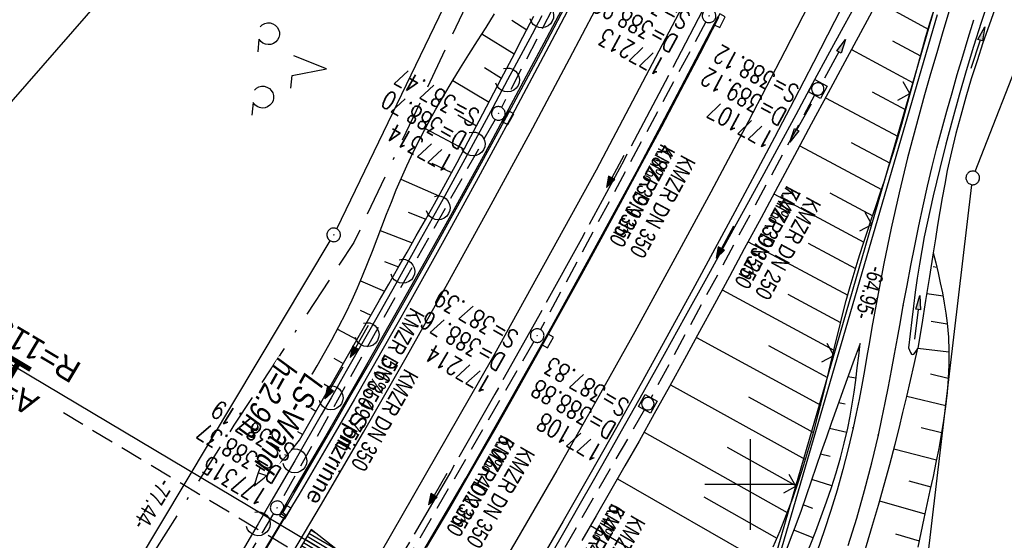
# Model space of a CAD drawing. Extents: x 508656 to 509297, y 448622 to 449584.
# Tile 23 of 51: x 508920 to 509028, y 448994 to 449051. Entities that reach past the tile are written whole.
import ezdxf
from ezdxf.enums import TextEntityAlignment as Align

# ---------------------------------------------------------------- set-up
doc = ezdxf.new("R2010")
doc.units = 0
doc.header["$LTSCALE"] = 10
doc.header["$MEASUREMENT"] = 0
for name, pattern in [('ACAD_ISO16W100', [73, 15, -6.5, 15, -6.5, 15, -7, 1, -7]), ('ACHSE', [5.5, 4, -0.5, 0.5, -0.5]), ('AUSGEZOGEN', [0]), ('LT00', [0]), ('LT11', [0.3, 0.2, -0.1]), ('LT17', [0.15, 0.1, -0.05]), ('STRICHLINIE2', [0.375, 0.25, -0.125])]:
    doc.linetypes.add(name, pattern=pattern)
doc.layers.get('0').update_dxf_attribs({"linetype": 'LT00'})
for name, color, linetype in [('--EK_FBR', 250, 'LT00'), ('--EK_Halt-Pfeil', 4, 'LT00'), ('--EK_Haltung', 7, 'STRICHLINIE2'), ('--EK_Haltung-Text', 140, 'LT00'), ('--EK_Schacht-Text', 5, 'LT00'), ('--EK_ST-93-1', 30, 'LT17'), ('--EL_DFK_AB_L', 21, 'LT00'), ('--EL_DFK_AB_P', 7, 'LT00'), ('--EL_Halt-Pfeil', 4, 'LT00'), ('--EL_Haltung', 182, 'STRICHLINIE2'), ('--EL_Haltung-Text', 182, 'LT00'), ('-AX-093', 35, 'ACHSE'), ('-EL-93-1', 250, 'LT00'), ('ABSTAND', 8, 'LT00'), ('BAB-KABEL', 220, 'ACAD_ISO16W100'), ('DFK_AB_L', 21, 'LT00'), ('DFK_AB_P', 7, 'LT00'), ('DFK_GZPKT', 250, 'LT00'), ('DFK_KATASTER', 250, 'LT00'), ('DFK_NUTZUNG', 250, 'LT00'), ('LS-WAND_TEXT', 11, 'Continuous'), ('PFEIL', 140, 'AUSGEZOGEN'), ('RINNE_TEXT', 11, 'Continuous'), ('V124_AFBR_BAB', 250, 'LT00'), ('V124_BOESCH', 250, 'LT00'), ('V124_BOSCHUNG', 250, 'LT00'), ('V124_FELDWEG', 250, 'LT11'), ('V124_GRABEN', 250, 'LT00'), ('V124_H_BORD', 8, 'LT00'), ('V124_KA_MULD', 182, 'LT00'), ('V124_KA_PRUF', 182, 'LT00'), ('V124_LAERM', 11, 'LT00'), ('V124_LD_MARK', 250, 'LT00'), ('V124_RASTER', 250, 'LT00'), ('V124_RINNE', 182, 'LT00'), ('V124_SINKK', 182, 'LT00'), ('V124_ZAUN', 40, 'LT00')]:
    doc.layers.add(name, color=color, linetype=linetype)
doc.styles.add('Arial', font='ARIAL.TTF')
doc.styles.add('Beschrift', font='ARIAL.TTF')
doc.styles.add('Haltungsbeschriftung', font='ARIAL.TTF', dxfattribs={"width": 0.75})
doc.styles.add('schachtbeschriftung', font='romans.shx', dxfattribs={"width": 0.75, "height": 2})
doc.styles.get("Standard").update_dxf_attribs({"font": 'ARIAL.TTF'})

# ---------------------------------------------------------------- blocks, each defined once
blk = doc.blocks.new('SYMB7010')
at = {"color": 0, "linetype": 'ByBlock'}
for points in [[(-0.031408, 0.499213), (-0.093728, 0.49134), (-0.15457, 0.475719), (-0.212975, 0.452595), (-0.268021, 0.422333), (-0.31884, 0.385411), (-0.36463, 0.342411), (-0.40467, 0.29401), (-0.438329, 0.240973), (-0.465074, 0.184136), (-0.484486, 0.124395), (-0.496256, 0.062692), (-0.5002, 0)], [(-0.5002, 0), (-0.496256, -0.062692), (-0.484486, -0.124395), (-0.465075, -0.184136), (-0.438329, -0.240973), (-0.404671, -0.29401), (-0.36463, -0.342411), (-0.31884, -0.385411), (-0.268021, -0.422333), (-0.212975, -0.452595), (-0.154571, -0.475719), (-0.093728, -0.49134), (-0.031408, -0.499213), (0.031408, -0.499213)], [(0.5002, 0), (0.496256, 0.062692), (0.484485, 0.124395), (0.465074, 0.184136), (0.438329, 0.240973), (0.40467, 0.29401), (0.36463, 0.342411), (0.31884, 0.385411), (0.268021, 0.422333), (0.212975, 0.452595), (0.15457, 0.475719), (0.093728, 0.49134), (0.031408, 0.499213), (-0.031408, 0.499213)], [(0.031408, -0.499213), (0.093728, -0.491341), (0.15457, -0.475719), (0.212975, -0.452595), (0.268021, -0.422333), (0.31884, -0.385411), (0.36463, -0.342411), (0.404671, -0.294011), (0.438329, -0.240974), (0.465075, -0.184136), (0.484486, -0.124395), (0.496256, -0.062692), (0.500201, 0)]]:
    blk.add_lwpolyline(points, dxfattribs=at)
blk = doc.blocks.new('SYMB7201')
at = {"color": 0, "linetype": 'ByBlock'}
for p, q in [((0, 0.385), (-0.11, 0.015)), ((-0.255, -0.385), (-0.115, -0.385)), ((0.445, -0.385), (0.585, -0.385))]:
    blk.add_line(p, q, dxfattribs=at)
for points in [[(0.25, 0.015), (0.11, 0.015), (0, 0.385)], [(-0.393816, -0.383308), (-0.416239, -0.362945), (-0.432849, -0.337617), (-0.442589, -0.308936), (-0.444836, -0.27873), (-0.439449, -0.248923), (-0.426769, -0.221415), (-0.407606, -0.197958), (-0.38318, -0.180047), (-0.355047, -0.168823), (-0.325, -0.165), (-0.294953, -0.168823), (-0.26682, -0.180047), (-0.242394, -0.197959), (-0.223231, -0.221415), (-0.210551, -0.248923), (-0.205164, -0.27873), (-0.207411, -0.308936), (-0.21715, -0.337617), (-0.233761, -0.362945), (-0.256184, -0.383308)], [(0.306185, -0.383308), (0.283761, -0.362945), (0.267151, -0.337617), (0.257411, -0.308936), (0.255164, -0.27873), (0.260552, -0.248923), (0.273231, -0.221415), (0.292394, -0.197958), (0.31682, -0.180047), (0.344953, -0.168823), (0.375, -0.165), (0.405047, -0.168823), (0.43318, -0.180047), (0.457606, -0.197959), (0.476769, -0.221415), (0.489449, -0.248923), (0.494836, -0.27873), (0.492589, -0.308936), (0.48285, -0.337617), (0.466239, -0.362945), (0.443816, -0.383308)]]:
    blk.add_lwpolyline(points, dxfattribs=at)
blk = doc.blocks.new('SYMB0003')
at = {"color": 0, "linetype": 'ByBlock'}
for p, q in [((-0.015712, 0), (0.010166, 0.012015)), ((0, -0.021257), (-0.015712, 0)), ((0.010166, 0.012015), (0, -0.021257))]:
    blk.add_line(p, q, dxfattribs=at)
for points in [[(-0.031395, 0.499013), (-0.093691, 0.491144), (-0.154509, 0.475528), (-0.21289, 0.452414), (-0.267913, 0.422164), (-0.318712, 0.385257), (-0.364484, 0.342274), (-0.404509, 0.293893), (-0.438154, 0.240877), (-0.464888, 0.184062), (-0.484292, 0.124345), (-0.496058, 0.062667), (-0.5, 0)], [(-0.5, 0), (-0.496058, -0.062667), (-0.484292, -0.124345), (-0.464888, -0.184062), (-0.438154, -0.240877), (-0.404509, -0.293893), (-0.364485, -0.342274), (-0.318712, -0.385257), (-0.267914, -0.422164), (-0.21289, -0.452414), (-0.154509, -0.475529), (-0.093691, -0.491144), (-0.031395, -0.499014), (0.031395, -0.499014)], [(0.5, 0), (0.496057, 0.062667), (0.484292, 0.124345), (0.464888, 0.184062), (0.438153, 0.240877), (0.404509, 0.293893), (0.364484, 0.342274), (0.318712, 0.385257), (0.267913, 0.422164), (0.21289, 0.452414), (0.154509, 0.475528), (0.093691, 0.491144), (0.031395, 0.499013), (-0.031395, 0.499013)], [(0.031395, -0.499014), (0.093691, -0.491144), (0.154509, -0.475529), (0.21289, -0.452414), (0.267914, -0.422164), (0.318712, -0.385257), (0.364485, -0.342274), (0.404509, -0.293893), (0.438154, -0.240877), (0.464889, -0.184062), (0.484292, -0.124345), (0.496058, -0.062667), (0.5, 0)]]:
    blk.add_lwpolyline(points, dxfattribs=at)
blk = doc.blocks.new('SYMB18')
at = {"color": 0, "linetype": 'ByBlock'}
for p, q in [((1, 0.13), (0, 0)), ((0.923077, 0.12), (1, 0.12)), ((0.000669, 0), (1, 0)), ((0.307692, 0.04), (1, 0.04)), ((0.615385, 0.08), (1, 0.08)), ((0.307692, -0.04), (1, -0.04)), ((0.615385, -0.08), (1, -0.08)), ((0.923077, -0.12), (1, -0.12))]:
    blk.add_line(p, q, dxfattribs=at)
at = {"color": 0, "linetype": 'ByBlock', "flags": 128}
blk.add_lwpolyline([(0, 0), (1, -0.13), (1, 0.13)], dxfattribs=at)
blk = doc.blocks.new('Pfreil3')
at = {"layer": 'PFEIL'}
blk.add_hatch(color=256, dxfattribs=at).paths.add_polyline_path([(-1.55, 0.27), (-1.55, -0.27), (0, 0)])
for p, q in [((-1.55, 0), (-4.83, 0)), ((-1.55, -0.27), (-1.55, 0.27)), ((-1.55, 0.27), (0, 0)), ((0, 0), (-1.55, -0.27))]:
    blk.add_line(p, q, dxfattribs=at)
blk = doc.blocks.new('SYMB0011')
at = {"color": 0, "linetype": 'ByBlock'}
for p, q in [((0.5, 0), (-0.5, 0)), ((0, 0.5), (0, -0.5))]:
    blk.add_line(p, q, dxfattribs=at)
blk = doc.blocks.new('SYMB0024')
at = {"color": 0, "linetype": 'ByBlock'}
for p, q in [((-0.5, 0.5), (0, 0)), ((0, 0), (0.5, 0.5))]:
    blk.add_line(p, q, dxfattribs=at)
blk = doc.blocks.new('SYMB7122')
at = {"color": 0, "linetype": 'ByBlock'}
for points in [[(-0.109975, -0.002365), (-0.106745, 0.026562), (-0.096041, 0.053629), (-0.078613, 0.076941), (-0.055681, 0.094866), (-0.028851, 0.106149), (0, 0.11)], [(0, 0.11), (0.028851, 0.106149), (0.055681, 0.094866), (0.078613, 0.076941), (0.096041, 0.053629), (0.106745, 0.026562), (0.109975, -0.002365)], [(-0.075234, -0.080249), (-0.093647, -0.057708), (-0.105504, -0.031126), (-0.109975, -0.002365)], [(0.109975, -0.002365), (0.105504, -0.031126), (0.093647, -0.057708), (0.075234, -0.080249)]]:
    blk.add_lwpolyline(points, dxfattribs=at)
blk = doc.blocks.new('SYMB0652')
at = {"color": 0, "linetype": 'ByBlock'}
blk.add_lwpolyline([(-0.15, -0.075), (0.15, -0.075), (0.15, 0.075), (-0.15, 0.075), (-0.15, -0.075)], dxfattribs=at)
blk = doc.blocks.new('SYMB1210')
at = {"color": 0, "linetype": 'ByBlock'}
blk.add_line((0.018815, -0.179014), (0.055623, -0.17119), dxfattribs=at)
for points in [[(-0.2, -0.2), (-0.2, 0.2), (0.2, 0.2), (0.2, -0.2), (-0.2, -0.2)], [(0.018815, 0.179014), (-0.018815, 0.179014), (-0.055623, 0.17119), (-0.09, 0.155885), (-0.120444, 0.133766), (-0.145623, 0.105801), (-0.164438, 0.073213), (-0.176067, 0.037424), (-0.18, 0)], [(-0.18, 0), (-0.176067, -0.037424), (-0.164438, -0.073213), (-0.145623, -0.105801), (-0.120444, -0.133766), (-0.09, -0.155885), (-0.055623, -0.17119), (-0.018815, -0.179014), (0.018815, -0.179014)], [(0.18, 0), (0.176067, 0.037424), (0.164438, 0.073213), (0.145623, 0.105801), (0.120444, 0.133766), (0.09, 0.155885), (0.055623, 0.17119), (0.018815, 0.179014)], [(0.055623, -0.17119), (0.09, -0.155885), (0.120444, -0.133766), (0.145623, -0.105801), (0.164438, -0.073213), (0.176067, -0.037424), (0.18, 0)]]:
    blk.add_lwpolyline(points, dxfattribs=at)
blk = doc.blocks.new('SYMB0070')
at = {"color": 0, "linetype": 'ByBlock'}
for p, q in [((-0.5, 0), (0.2, 0)), ((0.5, 0), (0.2, 0.1)), ((0.2, 0.1), (0.2, 0)), ((0.468, 0), (0.21, 0.086)), ((0.21, 0.086), (0.21, -0.086)), ((0.21, -0.086), (0.468, 0)), ((0.22, -0.072), (0.437, 0)), ((0.23, -0.058), (0.405, 0)), ((0.24, -0.045), (0.374, 0)), ((0.342, 0), (0.25, 0.031)), ((0.25, 0.031), (0.25, -0.031)), ((0.25, -0.031), (0.342, 0)), ((0.26, -0.017), (0.31, 0)), ((0.27, -0.003), (0.279, 0))]:
    blk.add_line(p, q, dxfattribs=at)
for points in [[(0.2, 0), (0.2, -0.1), (0.5, 0)], [(0.437, 0), (0.22, 0.072), (0.22, -0.072)], [(0.405, 0), (0.23, 0.058), (0.23, -0.058)], [(0.374, 0), (0.24, 0.045), (0.24, -0.045)], [(0.31, 0), (0.26, 0.017), (0.26, -0.017)], [(0.279, 0), (0.27, 0.003), (0.27, -0.003)]]:
    blk.add_lwpolyline(points, dxfattribs=at)

msp = doc.modelspace()

# ---------------------------------------------------------------- linework, layer by layer
at = {"layer": '--EK_FBR'}
msp.add_line((508936.27, 448975.51), (508948.95, 448996.57), dxfattribs=at)
at = {"layer": '--EK_FBR', "color": 2}
for points in [[(509044.76, 449168.12), (509035.9, 449145.98), (509026.14, 449123.17), (509015.94, 449100.42), (509005.27, 449078), (508994.3, 449055.98), (508983.02, 449034.57), (508971.63, 449013.92), (508959.24, 448992.34), (508945.63, 448969.85), (508939.75, 448960.36), (508930.02, 448945.17), (508916.99, 448925.41), (508903.17, 448905.1)], [(508964.37, 448993.05), (508966.92, 448997.4), (508969.44, 449001.77), (508971.88, 449006.02), (508974.3, 449010.29), (508976.7, 449014.56), (508979.08, 449018.84), (508981.45, 449023.14), (508983.8, 449027.44), (508985.96, 449031.42), (508988.11, 449035.4), (508990.24, 449039.39), (508992.36, 449043.39), (508994.46, 449047.4), (508996.54, 449051.42)]]:
    msp.add_lwpolyline(points, dxfattribs=at)
at = {"layer": '--EK_FBR'}
for points in [[(509011.54, 449055.44), (509009.25, 449050.92), (509006.94, 449046.42), (509004.8, 449042.3), (509002.65, 449038.19), (509000.47, 449034.09), (508998.29, 449030), (508996.09, 449025.92), (508993.87, 449021.84), (508991.02, 449016.64), (508988.15, 449011.45), (508985.26, 449006.28), (508982.35, 449001.11), (508979.41, 448995.96), (508976.34, 448990.64)], [(508981.17, 449054.56), (508977.51, 449047.59), (508973.8, 449040.64), (508970.07, 449033.74), (508966.29, 449026.85), (508962.47, 449020), (508959.47, 449014.69), (508956.45, 449009.4), (508953.4, 449004.13), (508950.32, 448998.87), (508949.63, 448997.72), (508948.95, 448996.57)], [(509021.85, 449052.11), (509021.17, 449049.8), (509020.49, 449047.5), (509019.82, 449045.19), (509019.16, 449042.88), (509018.52, 449040.57), (509017.89, 449038.25), (509017.29, 449035.93), (509016.35, 449032.08), (509015.47, 449028.21), (509014.67, 449024.32), (509013.93, 449020.43), (509013.64, 449018.84), (509013.37, 449017.26), (509013.09, 449015.68), (509012.82, 449014.1), (509012.54, 449012.52), (509012.25, 449010.94), (509011.95, 449009.36), (509011.63, 449007.79), (509011.29, 449006.22), (509010.75, 449003.93), (509010.17, 449001.65), (509009.53, 448999.38), (509008.85, 448997.13), (509008.12, 448994.89), (509007.36, 448992.65)], [(509010.75, 448993.29), (509011.69, 448996.3), (509012.56, 448999.33), (509013.35, 449002.38), (509014.08, 449005.44), (509014.47, 449007.21), (509014.84, 449008.99), (509015.19, 449010.77), (509015.53, 449012.55), (509015.86, 449014.33), (509016.18, 449016.11), (509016.5, 449017.9), (509016.82, 449019.68), (509017.23, 449021.88), (509017.64, 449024.08), (509018.07, 449026.27), (509018.52, 449028.46), (509018.99, 449030.65), (509019.48, 449032.83), (509020, 449035), (509020.51, 449037.03), (509021.05, 449039.06), (509021.6, 449041.08), (509022.18, 449043.09), (509022.76, 449045.1), (509023.36, 449047.11), (509023.96, 449049.12), (509024.57, 449051.13)]]:
    msp.add_lwpolyline(points, dxfattribs=at)
at = {"layer": '--EK_Haltung'}
for p, q in [((508990.3, 449075.65), (508972.62, 449041.49)), ((508995.1, 449050.9), (508976.91, 449017.04)), ((509007.06, 449042.84), (508989.07, 449009.54)), ((508976.18, 449015.73), (508956.75, 448982.23)), ((508988.34, 449008.23), (508968.9, 448974.57)), ((508947.55, 448996.79), (508933.84, 448974.25))]:
    msp.add_line(p, q, dxfattribs=at)
at = {"layer": '--EK_ST-93-1', "ltscale": 2.5}
msp.add_line((508958.73, 448987.3), (508924.42, 449007.88), dxfattribs=at)
at = {"layer": '--EL_DFK_AB_L'}
for p, q in [((508954.49, 449028.13), (508985.78, 449092.92)), ((509002.81, 448990.79), (509020.57, 449051.7))]:
    msp.add_line(p, q, dxfattribs=at)
at = {"layer": '--EL_Haltung'}
for p, q in [((508990.3, 449075.65), (508972.62, 449041.49)), ((508995.1, 449050.9), (508976.91, 449017.04)), ((509007.06, 449042.84), (508989.07, 449009.54)), ((508976.18, 449015.73), (508956.75, 448982.23)), ((508988.34, 449008.23), (508968.9, 448974.57)), ((508947.55, 448996.79), (508933.84, 448974.25))]:
    msp.add_line(p, q, dxfattribs=at)
at = {"layer": '-AX-093', "ltscale": 0.2}
msp.add_lwpolyline([(508995.16, 449052.98), (508990.64, 449044.29), (508986.06, 449035.65), (508981.41, 449027.04), (508976.69, 449018.47), (508971.89, 449009.93), (508967.03, 449001.44), (508962.1, 448992.99), (508959.63, 448988.82), (508954.6, 448980.43), (508949.5, 448972.08), (508944.34, 448963.76), (508939.11, 448955.49), (508933.83, 448947.25), (508928.5, 448939.04), (508923.11, 448930.87), (508917.68, 448922.74)], dxfattribs=at)
at = {"layer": '-EL-93-1'}
msp.add_line((508955.33, 448991.37), (508908.06, 449019.48), dxfattribs=at)
at = {"layer": 'BAB-KABEL', "ltscale": 0.03, "flags": 128}
msp.add_lwpolyline([(509108.57, 449550.72), (509108.56, 449549.91), (509107.92, 449539.68), (509107.54, 449523.74), (509106.02, 449504.51), (509103.03, 449469.79), (509099.69, 449441.65), (509096.19, 449417.97), (509091.43, 449386.81), (509087.45, 449364.56), (509073.8, 449340.61), (509065.65, 449326.08), (509057.69, 449300.15), (509049.55, 449273.99), (509041.41, 449242.62), (509046.43, 449233.11), (509037.95, 449223.26), (509025.31, 449191.33), (509014.57, 449162.42), (509007.47, 449145.09), (509000.03, 449125.03), (508990.33, 449099.73), (508968.68, 449052.62), (508956.38, 449026.63), (508943.19, 449006.54), (508939.16, 449000.14), (508916.25, 448963.75), (508910.66, 448958.26), (508886.53, 448934.14), (508866.42, 448912.56), (508852.81, 448898.73), (508848.23, 448890.1), (508832.93, 448862.84), (508820.42, 448838.04), (508819.4, 448835.45), (508822.64, 448825.3), (508822.42, 448824.29), (508817.73, 448816.93), (508806.46, 448816.82), (508794.74, 448812.14), (508785, 448797.19), (508766.93, 448769.7), (508761.41, 448761.66), (508751.07, 448746.06), (508734.06, 448723.74), (508723.72, 448711.34), (508722.68, 448710.04)], dxfattribs=at)
at = {"layer": 'DFK_AB_L'}
for p, q in [((508954.49, 449028.13), (508985.78, 449092.92)), ((509002.81, 448990.79), (509020.57, 449051.7)), ((508914.76, 448961.66), (508953.78, 449026.82))]:
    msp.add_line(p, q, dxfattribs=at)
at = {"layer": 'DFK_KATASTER'}
for p, q in [((509024.73, 449034.43), (509036.46, 449064.54)), ((508903.31, 449024.41), (508934.38, 449060.1)), ((509018.7, 448985), (509024.37, 449032.98))]:
    msp.add_line(p, q, dxfattribs=at)
at = {"layer": 'V124_AFBR_BAB'}
msp.add_line((508936.27, 448975.51), (508948.95, 448996.57), dxfattribs=at)
at = {"layer": 'V124_AFBR_BAB', "color": 0}
for points in [[(509044.76, 449168.12), (509035.9, 449145.98), (509026.14, 449123.17), (509015.94, 449100.42), (509005.27, 449078), (508994.3, 449055.98), (508983.02, 449034.57), (508971.63, 449013.92), (508959.24, 448992.34), (508945.63, 448969.85), (508939.75, 448960.36), (508930.02, 448945.17), (508916.99, 448925.41), (508903.17, 448905.1)], [(508964.37, 448993.05), (508966.92, 448997.4), (508969.44, 449001.77), (508971.88, 449006.02), (508974.3, 449010.29), (508976.7, 449014.56), (508979.08, 449018.84), (508981.45, 449023.14), (508983.8, 449027.44), (508985.96, 449031.42), (508988.11, 449035.4), (508990.24, 449039.39), (508992.36, 449043.39), (508994.46, 449047.4), (508996.54, 449051.42)]]:
    msp.add_lwpolyline(points, dxfattribs=at)
at = {"layer": 'V124_AFBR_BAB'}
for points in [[(509011.54, 449055.44), (509009.25, 449050.92), (509006.94, 449046.42), (509004.8, 449042.3), (509002.65, 449038.19), (509000.47, 449034.09), (508998.29, 449030), (508996.09, 449025.92), (508993.87, 449021.84), (508991.02, 449016.64), (508988.15, 449011.45), (508985.26, 449006.28), (508982.35, 449001.11), (508979.41, 448995.96), (508976.34, 448990.64)], [(508981.17, 449054.56), (508977.51, 449047.59), (508973.8, 449040.64), (508970.07, 449033.74), (508966.29, 449026.85), (508962.47, 449020), (508959.47, 449014.69), (508956.45, 449009.4), (508953.4, 449004.13), (508950.32, 448998.87), (508949.63, 448997.72), (508948.95, 448996.57)], [(509021.85, 449052.11), (509021.17, 449049.8), (509020.49, 449047.5), (509019.82, 449045.19), (509019.16, 449042.88), (509018.52, 449040.57), (509017.89, 449038.25), (509017.29, 449035.93), (509016.35, 449032.08), (509015.47, 449028.21), (509014.67, 449024.32), (509013.93, 449020.43), (509013.64, 449018.84), (509013.37, 449017.26), (509013.09, 449015.68), (509012.82, 449014.1), (509012.54, 449012.52), (509012.25, 449010.94), (509011.95, 449009.36), (509011.63, 449007.79), (509011.29, 449006.22), (509010.75, 449003.93), (509010.17, 449001.65), (509009.53, 448999.38), (509008.85, 448997.13), (509008.12, 448994.89), (509007.36, 448992.65)], [(509010.75, 448993.29), (509011.69, 448996.3), (509012.56, 448999.33), (509013.35, 449002.38), (509014.08, 449005.44), (509014.47, 449007.21), (509014.84, 449008.99), (509015.19, 449010.77), (509015.53, 449012.55), (509015.86, 449014.33), (509016.18, 449016.11), (509016.5, 449017.9), (509016.82, 449019.68), (509017.23, 449021.88), (509017.64, 449024.08), (509018.07, 449026.27), (509018.52, 449028.46), (509018.99, 449030.65), (509019.48, 449032.83), (509020, 449035), (509020.51, 449037.03), (509021.05, 449039.06), (509021.6, 449041.08), (509022.18, 449043.09), (509022.76, 449045.1), (509023.36, 449047.11), (509023.96, 449049.12), (509024.57, 449051.13)]]:
    msp.add_lwpolyline(points, dxfattribs=at)
at = {"layer": 'V124_BOESCH'}
for points in [[(509002.5, 448993.15), (509003.26, 448994.91), (509003.97, 448996.69), (509004.65, 448998.49), (509005.28, 449000.31), (509005.88, 449002.14), (509006.44, 449003.99), (509006.97, 449005.84), (509007.47, 449007.7), (509007.87, 449009.27), (509008.25, 449010.84), (509008.63, 449012.41), (509009, 449013.98), (509009.37, 449015.55), (509009.75, 449017.11), (509010.14, 449018.68), (509010.55, 449020.23), (509010.98, 449021.79), (509011.41, 449023.26), (509011.86, 449024.73), (509012.33, 449026.2), (509012.81, 449027.66), (509013.3, 449029.12), (509013.79, 449030.58), (509014.29, 449032.04), (509014.77, 449033.51), (509015.24, 449034.97), (509015.71, 449036.44), (509016.18, 449038.04), (509016.64, 449039.64), (509017.09, 449041.25), (509017.53, 449042.85), (509017.97, 449044.46), (509018.41, 449046.07), (509018.86, 449047.68), (509019.31, 449049.28), (509019.79, 449050.87), (509020.28, 449052.46)], [(508945.42, 448999.85), (508945.93, 449001.44), (508946.54, 449003.01), (508947.22, 449004.54), (508947.99, 449006.03), (508948.88, 449007.43), (508949.76, 449008.82), (508950.63, 449010.23), (508951.49, 449011.63), (508952.34, 449013.05), (508953.16, 449014.48), (508953.96, 449015.91), (508954.74, 449017.36), (508955.48, 449018.83), (508956.19, 449020.31), (508956.78, 449021.63), (508957.34, 449022.97), (508957.89, 449024.31), (508958.42, 449025.66), (508958.94, 449027.01), (508959.46, 449028.37), (508959.98, 449029.72), (508960.51, 449031.07), (508961.05, 449032.41), (508961.61, 449033.75), (508962.19, 449035.07), (508962.94, 449036.65), (508963.73, 449038.22), (508964.55, 449039.76), (508965.4, 449041.29), (508966.28, 449042.81), (508967.18, 449044.32), (508968.1, 449045.82), (508969.03, 449047.31), (508969.97, 449048.8), (508970.92, 449050.29), (508971.86, 449051.78)], [(508945.42, 448999.85), (508946.52, 449000.74), (508947.58, 449001.7), (508948.58, 449002.71), (508949.53, 449003.77), (508950.41, 449004.89), (508952.16, 449007.97), (508953.91, 449011.05), (508955.67, 449014.13), (508957.43, 449017.21), (508959.2, 449020.28), (508960.21, 449022.05), (508961.22, 449023.81), (508962.24, 449025.57), (508963.25, 449027.34), (508964.25, 449029.11), (508965.24, 449030.88), (508966.49, 449033.16), (508967.73, 449035.44), (508968.96, 449037.72), (508970.17, 449040.02), (508971.38, 449042.31), (508972.58, 449044.61), (508973.78, 449046.91), (508974.98, 449049.21), (508976.19, 449051.51)], [(509020.11, 449025.5), (509020.38, 449024.39), (509020.64, 449023.28), (509020.89, 449022.18), (509021.13, 449021.07), (509021.33, 449019.96), (509021.51, 449018.85), (509021.66, 449017.74), (509021.79, 449016.22), (509021.84, 449014.69), (509021.83, 449013.17), (509021.76, 449011.64), (509021.64, 449010.11), (509021.47, 449008.58), (509021.25, 449007.04), (509021, 449005.5), (509020.72, 449003.97), (509020.41, 449002.42), (509020.09, 449000.88), (509019.75, 448999.34), (509019.41, 448997.79), (509019.07, 448996.24), (509018.74, 448994.68), (509018.41, 448993.09)], [(509012.07, 449015.49), (509011.43, 449013.76), (509010.79, 449012.03), (509010.16, 449010.29), (509009.54, 449008.55), (509008.92, 449006.81), (509008.36, 449005.2), (509007.8, 449003.59), (509007.25, 449001.97), (509006.7, 449000.36), (509006.14, 448998.75), (509005.57, 448997.14), (509004.99, 448995.54), (509004.39, 448993.94), (509003.77, 448992.35)], [(509004.61, 448988.53), (509005.27, 448990.11), (509005.92, 448991.7), (509006.56, 448993.28), (509007.19, 448994.87), (509007.79, 448996.47), (509008.37, 448998.07), (509008.92, 448999.68), (509009.43, 449001.29), (509009.9, 449002.92), (509010.33, 449004.56), (509010.71, 449006.21), (509010.97, 449007.52), (509011.2, 449008.84), (509011.4, 449010.16), (509011.58, 449011.49), (509011.75, 449012.82), (509011.91, 449014.16), (509012.07, 449015.49)], [(509010.75, 448986.67), (509011.43, 448988.88), (509012.11, 448991.09), (509012.78, 448993.3), (509013.44, 448995.52), (509014.08, 448997.73), (509014.71, 448999.96), (509015.32, 449002.18), (509015.91, 449004.42), (509016.35, 449006.17), (509016.78, 449007.93), (509017.2, 449009.69), (509017.61, 449011.45), (509018.01, 449013.21), (509018.42, 449014.98)]]:
    msp.add_lwpolyline(points, dxfattribs=at)
at = {"layer": 'V124_BOSCHUNG'}
for p, q in [((509013.99, 449053.13), (509019.55, 449050.08)), ((508973.75, 449051.08), (508975.41, 449050.03)), ((508970.47, 449049.59), (508974.02, 449047.37)), ((509015.63, 449048.81), (509018.71, 449047.14)), ((509011.12, 449047.84), (509017.9, 449044.18)), ((508970.75, 449045.88), (508972.63, 449044.7)), ((508967.27, 449044.46), (508971.26, 449042.07)), ((509013.39, 449043.21), (509017.09, 449041.23)), ((509008.27, 449042.55), (509016.25, 449038.27)), ((508967.8, 449040.65), (508969.88, 449039.46)), ((508964.22, 449039.15), (508968.51, 449036.88)), ((509011.1, 449037.63), (509015.36, 449035.34)), ((509005.42, 449037.27), (509014.42, 449032.45)), ((508964.97, 449035.36), (508967.13, 449034.32)), ((508961.54, 449033.59), (508965.73, 449031.77)), ((509002.58, 449031.98), (509012.49, 449026.67)), ((509008.73, 449032.09), (509013.45, 449029.56)), ((508962.34, 449029.97), (508964.29, 449029.18)), ((508959.29, 449027.94), (508962.81, 449026.57)), ((508999.74, 449026.69), (509010.71, 449020.82)), ((509006.36, 449026.55), (509011.56, 449023.77)), ((508959.76, 449024.54), (508961.3, 449023.93)), ((509020.12, 449023.98), (509020.49, 449023.92)), ((508957.1, 449022.4), (508959.76, 449021.27)), ((508996.91, 449021.43), (509009.19, 449014.79)), ((509004.13, 449020.94), (509009.92, 449017.82)), ((509019.42, 449021.02), (509021.19, 449020.77)), ((508957.07, 449019.16), (508958.23, 449018.61)), ((509019.9, 449017.96), (509021.66, 449017.66)), ((508954.58, 449017.07), (508956.72, 449015.96)), ((508994.06, 449016.18), (509007.73, 449008.73)), ((509001.98, 449015.28), (509008.47, 449011.75)), ((509011.88, 449014.7), (509011.78, 449014.72)), ((509018.41, 449014.98), (509021.84, 449014.59)), ((508954.18, 449013.89), (508955.21, 449013.32)), ((508951.66, 449011.91), (508953.71, 449010.69)), ((509011.61, 449011.7), (509010.72, 449011.83)), ((509019.82, 449012.16), (509021.77, 449011.71)), ((508991.2, 449010.96), (509006.07, 449002.75)), ((508999.78, 449009.64), (509006.94, 449005.73)), ((509017.2, 449009.7), (509021.48, 449008.69)), ((508951.16, 449008.72), (508952.21, 449008.06)), ((509010.43, 449008.84), (509009.69, 449008.97)), ((508948.47, 449006.79), (508950.75, 449005.5)), ((509010.6, 449005.72), (509008.69, 449006.15)), ((509018.77, 449006.25), (509021.03, 449005.7)), ((508988.31, 449005.77), (509004.06, 448996.92)), ((508997.43, 449004.09), (509005.11, 448999.82)), ((509015.78, 449003.92), (509020.47, 449002.71)), ((508948.01, 449003.64), (508949.01, 449003.17)), ((509008.79, 449003.06), (509007.72, 449003.35)), ((508945.88, 449001.28), (508946.78, 449000.97)), ((508985.39, 449000.63), (509001.64, 448991.3)), ((509008.97, 448999.84), (509006.77, 449000.56)), ((509017.43, 449000.4), (509019.84, 448999.75)), ((508994.88, 448998.64), (509002.91, 448994.08)), ((509006.88, 448997.37), (509005.79, 448997.77)), ((509014.21, 448998.19), (509019.19, 448996.78)), ((508982.41, 448995.48), (508998.75, 448985.98)), ((509006.9, 448994.14), (509004.78, 448994.98)), ((509015.97, 448994.58), (509018.56, 448993.81))]:
    msp.add_line(p, q, dxfattribs=at)
at = {"layer": 'V124_GRABEN'}
for points in [[(509026.41, 449053.91), (509025.39, 449050.84), (509024.55, 449048.19), (509023.74, 449045.52), (509022.97, 449042.84), (509022.22, 449040.15), (509021.51, 449037.45), (509020.82, 449034.75), (509020.46, 449033.26), (509020.1, 449031.76), (509019.76, 449030.26), (509019.43, 449028.76), (509019.13, 449027.25), (509018.85, 449025.74), (509018.59, 449024.22), (509018.35, 449022.69), (509018.13, 449021.16), (509017.93, 449019.63), (509017.74, 449018.1), (509017.56, 449016.56), (509017.38, 449015.03)], [(509027.41, 449053.79), (509026.26, 449050.55), (509025.58, 449048.58), (509024.93, 449046.6), (509024.3, 449044.61), (509023.7, 449042.62), (509023.13, 449040.61), (509022.6, 449038.6), (509022.11, 449036.58), (509021.66, 449034.54), (509021.37, 449033.04), (509021.09, 449031.54), (509020.84, 449030.03), (509020.59, 449028.52), (509020.35, 449027.01), (509020.11, 449025.5), (509019.69, 449022.87), (509019.27, 449020.24), (509018.84, 449017.61), (509018.41, 449014.98)], [(509011.73, 449053.11), (509010.22, 449050.33), (509008.71, 449047.55), (509006.84, 449044.11), (509004.98, 449040.67), (509003.11, 449037.23), (509001.24, 449033.79), (508999.37, 449030.35), (508997.49, 449026.91), (508995.17, 449022.7), (508992.84, 449018.48), (508990.5, 449014.28), (508988.15, 449010.08), (508985.79, 449005.88), (508984.25, 449003.13), (508982.69, 449000.39), (508981.14, 448997.65), (508979.57, 448994.92), (508978, 448992.19)], [(509013.85, 449052.87), (509012.12, 449049.69), (509010.4, 449046.51), (509008.55, 449043.08), (509006.7, 449039.65), (509004.86, 449036.21), (509003.01, 449032.78), (509001.17, 449029.35), (508999.32, 449025.91), (508997.69, 449022.88), (508996.06, 449019.85), (508994.41, 449016.83), (508992.76, 449013.8), (508991.1, 449010.79), (508989.43, 449007.78), (508987.75, 449004.78), (508986.19, 449002.03), (508984.62, 448999.29), (508983.04, 448996.56), (508981.46, 448993.83)], [(509017.38, 449015.03), (509017.49, 449014.76), (509017.61, 449014.52), (509017.73, 449014.35), (509017.86, 449014.28), (509017.99, 449014.34), (509018.13, 449014.5), (509018.27, 449014.72), (509018.41, 449014.98)]]:
    msp.add_lwpolyline(points, dxfattribs=at)
at = {"layer": 'V124_H_BORD'}
msp.add_line((508948.31, 448996.85), (508948.78, 448996.52), dxfattribs=at)
for points in [[(508980.9, 449055.43), (508977.58, 449049.1), (508974.21, 449042.79), (508970.81, 449036.5), (508967.37, 449030.23), (508963.9, 449023.98), (508960.39, 449017.75), (508956.85, 449011.54), (508953.28, 449005.35), (508949.67, 448999.17), (508948.99, 448998.01), (508948.31, 448996.85)], [(508919.95, 448922.82), (508923.84, 448928.63), (508927.7, 448934.46), (508931.53, 448940.3), (508935.34, 448946.16), (508939.11, 448952.05), (508942.86, 448957.95), (508946.57, 448963.87), (508950.26, 448969.8), (508953.91, 448975.76), (508958.9, 448984.03), (508963.82, 448992.33), (508968.68, 449000.67), (508973.47, 449009.05), (508978.2, 449017.46), (508982.86, 449025.91), (508987.46, 449034.4), (508991.98, 449042.93), (508996.44, 449051.49)], [(508948.78, 448996.52), (508946.76, 448993.16), (508944.73, 448989.8), (508942.71, 448986.44), (508940.67, 448983.09), (508938.63, 448979.74), (508936.58, 448976.39), (508934.53, 448973.05), (508932.46, 448969.72), (508930.38, 448966.39), (508928.45, 448963.33), (508926.51, 448960.28), (508924.56, 448957.24), (508922.6, 448954.2), (508920.64, 448951.16), (508917.45, 448946.29), (508914.26, 448941.43), (508911.05, 448936.57), (508907.82, 448931.73), (508903.47, 448925.26), (508899.1, 448918.81)]]:
    msp.add_lwpolyline(points, dxfattribs=at)
at = {"layer": 'V124_LAERM'}
for points in [[(508977.04, 449051.57), (508975.98, 449049.55), (508973.28, 449044.5)], [(508973.28, 449044.5), (508971.67, 449041.47), (508969.49, 449037.46)], [(508969.49, 449037.46), (508969.03, 449036.61), (508966.37, 449031.75), (508965.65, 449030.44)], [(508965.65, 449030.44), (508963.69, 449026.91), (508961.76, 449023.45)], [(508961.76, 449023.45), (508960.99, 449022.08), (508958.28, 449017.26), (508957.83, 449016.48)], [(508957.83, 449016.48), (508955.54, 449012.45), (508953.87, 449009.53)], [(508953.87, 449009.53), (508952.79, 449007.65), (508950.03, 449002.85), (508949.88, 449002.6)], [(508949.88, 449002.6), (508947.25, 448998.07), (508945.85, 448995.68)], [(508945.85, 448995.68), (508945.23, 448994.61), (508943.2, 448991.16), (508941.8, 448988.79)]]:
    msp.add_lwpolyline(points, dxfattribs=at)
at = {"layer": 'V124_LD_MARK'}
for points in [[(508916.84, 448940.27), (508919.92, 448944.92), (508922.98, 448949.59), (508928.09, 448957.49), (508933.14, 448965.44), (508938.12, 448973.43), (508943.05, 448981.46), (508947.91, 448989.53), (508952.71, 448997.63), (508957.45, 449005.77), (508962.12, 449013.95), (508966.73, 449022.16), (508971.28, 449030.41), (508975.77, 449038.69), (508980.11, 449046.83), (508984.39, 449055.01)], [(509007.73, 449055.42), (509003.78, 449047.67), (508999.74, 449039.9), (508995.64, 449032.16), (508991.48, 449024.46), (508987.27, 449016.78), (508983.01, 449009.13), (508978.69, 449001.52), (508974.31, 448993.93), (508969.88, 448986.38), (508965.4, 448978.86), (508960.87, 448971.36), (508957.19, 448965.37), (508953.48, 448959.39), (508949.73, 448953.43), (508945.96, 448947.49), (508942.15, 448941.57), (508938.32, 448935.66), (508934.47, 448929.77), (508930.58, 448923.9), (508926.68, 448918.05)]]:
    msp.add_lwpolyline(points, dxfattribs=at)
at = {"layer": 'V124_RASTER'}
for p, q in [((509000, 448995), (509000, 449005)), ((509005, 449000), (508995, 449000))]:
    msp.add_line(p, q, dxfattribs=at)
at = {"layer": 'V124_RINNE'}
msp.add_line((508948.95, 448996.57), (508948.55, 448996.87), dxfattribs=at)
msp.add_lwpolyline([(508948.55, 448996.87), (508949.81, 448999.04), (508951.86, 449002.57), (508953.91, 449006.1), (508955.95, 449009.63), (508957.98, 449013.17), (508960.01, 449016.71), (508962.02, 449020.26), (508964.84, 449025.29), (508967.64, 449030.32), (508970.41, 449035.38), (508973.16, 449040.44), (508976.93, 449047.49), (508980.65, 449054.56)], dxfattribs=at)
at = {"layer": 'V124_ZAUN'}
for p, q in [((509013.35, 449028.61), (509017.53, 449043.01)), ((509009.17, 449014.2), (509013.35, 449028.61)), ((509004.99, 448999.8), (509009.17, 449014.2))]:
    msp.add_line(p, q, dxfattribs=at)
for points in [[(509017.53, 449043.01), (509020.28, 449052.46), (509022.06, 449057.31)], [(508999.5, 448985.98), (509002.23, 448990.3), (509004.99, 448999.8)]]:
    msp.add_lwpolyline(points, dxfattribs=at)

# ---------------------------------------------------------------- block references
at = {"layer": '--EK_Halt-Pfeil', "yscale": 4, "zscale": 4}
for p, xscale, rotation in [((508985.12, 449034.44), 3.999999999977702, 241.7485000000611), ((508997.19, 449026.67), 3.999999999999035, 241.6341600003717), ((508965.6, 448999.48), 3.999999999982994, 239.9010200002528)]:
    msp.add_blockref('SYMB0070', p, dxfattribs=dict(at, xscale=xscale, rotation=rotation))
at = {"layer": '--EL_DFK_AB_P', "xscale": 1.500000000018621, "yscale": 1.5, "zscale": 1.5, "rotation": 264.7377099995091}
msp.add_blockref('SYMB0003', (508954.16, 449027.46), dxfattribs=at)
at = {"layer": '--EL_Halt-Pfeil', "yscale": 4, "zscale": 4}
for p, xscale, rotation in [((508985.12, 449034.44), 3.999999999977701, 241.7485000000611), ((508997.19, 449026.67), 3.999999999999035, 241.6341600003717), ((508956.97, 449015.73), 3.999999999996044, 240.7180499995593), ((508965.6, 448999.48), 3.999999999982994, 239.9010200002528)]:
    msp.add_blockref('SYMB0070', p, dxfattribs=dict(at, xscale=xscale, rotation=rotation))
at = {"layer": '-EL-93-1', "xscale": 9.999999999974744, "yscale": 10, "zscale": 10, "rotation": 149.2717680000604}
msp.add_blockref('SYMB18', (508959.63, 448988.82), dxfattribs=at)
at = {"layer": 'DFK_AB_P', "xscale": 1.500000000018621, "yscale": 1.5, "zscale": 1.5, "rotation": 264.7377099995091}
msp.add_blockref('SYMB0003', (508954.16, 449027.46), dxfattribs=at)
at = {"layer": 'DFK_GZPKT', "xscale": 1.500000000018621, "yscale": 1.5, "zscale": 1.5, "rotation": 264.7377099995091}
msp.add_blockref('SYMB7010', (509024.46, 449033.73), dxfattribs=at)
at = {"layer": 'DFK_NUTZUNG', "xscale": 10.00000000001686, "yscale": 10, "zscale": 10, "rotation": 264.7377100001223}
msp.add_blockref('SYMB7201', (508949.54, 449046.09), dxfattribs=at)
at = {"layer": 'PFEIL'}
for p, rotation in [((509025.77, 449050.35), 71.55507813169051), ((509010.47, 449048.95), 61.41201701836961), ((509004.34, 449037.67), 240.6968722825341), ((509018.65, 449020.79), 82.75695004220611)]:
    msp.add_blockref('Pfreil3', p, dxfattribs=dict(at, rotation=rotation))
at = {"layer": 'V124_FELDWEG', "xscale": 0.100000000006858, "yscale": 0.09999999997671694, "zscale": 0.1, "rotation": 245.7720000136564}
for p in [(509013.93, 449020.43), (509016.82, 449019.68), (509011.29, 449006.22), (509014.08, 449005.44)]:
    msp.add_blockref('SYMB0011', p, dxfattribs=at)
at = {"layer": 'V124_KA_MULD', "zscale": 3.8}
for p, xscale, yscale, rotation in [((509007.41, 449043.51), 3.800000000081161, 3.799999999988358, 61.52705275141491), ((508988.72, 449008.88), 3.800000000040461, 3.800000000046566, 60.7832007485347)]:
    msp.add_blockref('SYMB1210', p, dxfattribs=dict(at, xscale=xscale, yscale=yscale, rotation=rotation))
at = {"layer": 'V124_KA_PRUF', "xscale": 1.50000000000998, "yscale": 1.5, "zscale": 1.5, "rotation": 245.7719999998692}
for p in [(508995.45, 449051.56), (508972.28, 449040.82), (508976.55, 449016.38), (508947.94, 448997.43)]:
    msp.add_blockref('SYMB0003', p, dxfattribs=at)
at = {"layer": 'V124_LAERM', "yscale": 12, "zscale": 12}
for p, xscale, rotation in [((508977.04, 449051.57), 12.00000000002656, 242.3673500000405), ((508973.28, 449044.5), 11.99999999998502, 241.91186999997), ((508969.49, 449037.46), 12.00000000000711, 241.5473599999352), ((508965.65, 449030.44), 11.99999999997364, 241.0420499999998), ((508961.76, 449023.45), 11.99999999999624, 240.8071100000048), ((508957.83, 449016.48), 11.99999999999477, 240.3857099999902), ((508953.87, 449009.53), 11.99999999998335, 240.1922500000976), ((508949.88, 449002.6), 11.99999999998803, 239.8515900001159), ((508945.85, 448995.68), 11.99999999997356, 239.7144900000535)]:
    msp.add_blockref('SYMB7122', p, dxfattribs=dict(at, xscale=xscale, rotation=rotation))
at = {"layer": 'V124_SINKK', "zscale": 4.5}
for p, xscale, yscale, rotation in [((508996.63, 449051.02), 4.499999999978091, 4.5, 62.83546036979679), ((508973.35, 449040.34), 4.500000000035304, 4.5, 241.5935766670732), ((508977.73, 449015.78), 4.500000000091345, 4.5, 60.91694607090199), ((508948.85, 448996.98), 4.500000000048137, 4.499999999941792, 59.12190445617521)]:
    msp.add_blockref('SYMB0652', p, dxfattribs=dict(at, xscale=xscale, yscale=yscale, rotation=rotation))
at = {"layer": 'V124_ZAUN', "xscale": 2.099999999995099, "yscale": 2.099999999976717, "zscale": 2.1, "rotation": 73.81012000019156}
for p in [(509017.53, 449043.01), (509013.35, 449028.61), (509009.17, 449014.2), (509004.99, 448999.8)]:
    msp.add_blockref('SYMB0024', p, dxfattribs=at)

# ---------------------------------------------------------------- texts
at = {"layer": '--EK_Haltung-Text', "style": 'Haltungsbeschriftung', "width": 0.75}
for s, rotation, p in [('4.8‰ 39.93m', -118.2515, (508990.2, 449037.58)), ('KMZR DN 350', -118.2515, (508992.46, 449036.37)), ('7.4‰ 39.35m', -118.3658, (509004.01, 449032.98)), ('KMZR DN 250', -118.3658, (509006.26, 449031.77)), ('5.6‰ 49.75m', -119.282, (508959.75, 449014.09)), ('KMZR DN 350', -119.282, (508961.99, 449012.84)), ('6.0‰ 40.23m', -120.099, (508972.61, 449005.59)), ('KMZR DN 350', -120.099, (508974.82, 449004.3)), ('6.4‰ 40.37m', -120.0035, (508984.76, 448998.02)), ('KMZR DN 250', -120.0035, (508986.97, 448996.74))]:
    msp.add_text(s, height=1.8, rotation=rotation, dxfattribs=at).set_placement(p)
at = {"layer": '--EK_Schacht-Text', "style": 'schachtbeschriftung', "width": 0.75}
for s, rotation, p in [('S=387.58', -208.2515, (508993.56, 449051.72)), ('D=388.99', -208.2515, (508992.19, 449049.19)), ('177213', -208.2515, (508990.83, 449046.65)), ('S=388.12', -208.3658, (509005.52, 449043.68)), ('S=387.47', -209.282, (508970.38, 449041.02)), ('D=389.12', -208.3658, (509004.15, 449041.14)), ('D=388.70', -209.282, (508968.97, 449038.51)), ('177107', -208.3658, (509002.78, 449038.61)), ('177314', -209.282, (508967.57, 449036)), ('S=387.39', -210.099, (508974.66, 449016.62)), ('D=388.76', -210.099, (508973.22, 449014.12)), ('177214', -210.099, (508971.77, 449011.63)), ('S=387.83', -210.0035, (508986.83, 449009.1)), ('D=388.88', -210.0035, (508985.39, 449006.61)), ('177108', -210.0035, (508983.95, 449004.12))]:
    msp.add_text(s, height=2, rotation=rotation, dxfattribs=at).set_placement(p)
at = {"layer": '--EK_ST-93-1', "style": 'Beschrift'}
msp.add_text('177,600', height=5, rotation=-210.8139, dxfattribs=at).set_placement((508920.13, 449010.45), align=Align.MIDDLE_LEFT)
at = {"layer": '--EL_Haltung-Text', "style": 'Haltungsbeschriftung', "width": 0.75}
for s, rotation, p in [('KMZR DN 350', -118.2515, (508990.2, 449037.58)), ('KMZR DN 250', -118.3658, (509004.01, 449032.98)), ('KMZR DN 350', -119.282, (508962.67, 449019.57)), ('KMZR DN 350', -120.099, (508972.61, 449005.59)), ('KMZR DN 250', -120.0035, (508984.76, 448998.02))]:
    msp.add_text(s, height=1.8, rotation=rotation, dxfattribs=at).set_placement(p)
at = {"layer": '-EL-93-1', "style": 'Arial'}
msp.add_text('R=1197,000', height=2.5, rotation=149.2718, dxfattribs=at).set_placement((508908.85, 449020.82), align=Align.TOP_RIGHT)
msp.add_text('A=553,103', height=2.5, rotation=149.2718, dxfattribs=at).set_placement((508907.32, 449018.24), align=Align.RIGHT)
at = {"layer": 'ABSTAND', "width": 0.75}
for s, rotation, p in [('-64.95-', -106.2547, (509013.14, 449024.18)), ('-77.44-', -120.9155, (508935.06, 449000.82))]:
    msp.add_text(s, height=1.8, rotation=rotation, dxfattribs=at).set_placement(p)
at = {"layer": 'RINNE_TEXT', "insert": (508956.02, 449008.42), "char_height": 1.8, "attachment_point": 7, "rotation": 240.8988, "style": 'Arial'}
msp.add_mtext('Spitzrinne', dxfattribs=at)

# ---------------------------------------------------------------- next in the draw order: texts
at = {"layer": 'LS-WAND_TEXT', "insert": (508948.11, 449014.15), "char_height": 2.5, "attachment_point": 7, "rotation": 240.772, "line_spacing_factor": 0.8, "style": 'Beschrift', "bg_fill": 3, "box_fill_scale": 1, "bg_fill_color": 256, "bg_fill_transparency": 7190816}
msp.add_mtext('{\\Q7;\\W0.8;LS-Wand\\Ph=2.9m}', dxfattribs=at)

# ---------------------------------------------------------------- next in the draw order: linework, layer by layer
at = {"layer": '--EK_Haltung'}
msp.add_line((508971.91, 449040.17), (508948.31, 448998.08), dxfattribs=at)
at = {"layer": '--EL_DFK_AB_L'}
msp.add_line((508914.76, 448961.66), (508953.78, 449026.82), dxfattribs=at)
at = {"layer": '--EL_Haltung'}
msp.add_line((508971.91, 449040.17), (508948.31, 448998.08), dxfattribs=at)

# ---------------------------------------------------------------- next in the draw order: block references
at = {"layer": '--EK_Halt-Pfeil', "xscale": 3.999999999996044, "yscale": 4, "zscale": 4, "rotation": 240.7180499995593}
msp.add_blockref('SYMB0070', (508954.18, 449011.17), dxfattribs=at)

# ---------------------------------------------------------------- next in the draw order: texts
at = {"layer": '--EK_Schacht-Text', "style": 'schachtbeschriftung', "width": 0.75}
for s, p in [('S=387.19', (508950.07, 449004.15)), ('D=388.37', (508948.57, 449001.69)), ('177315', (508947.07, 448999.23))]:
    msp.add_text(s, height=2, rotation=-211.3159, dxfattribs=at).set_placement(p)

doc.saveas('drawing.dxf')
